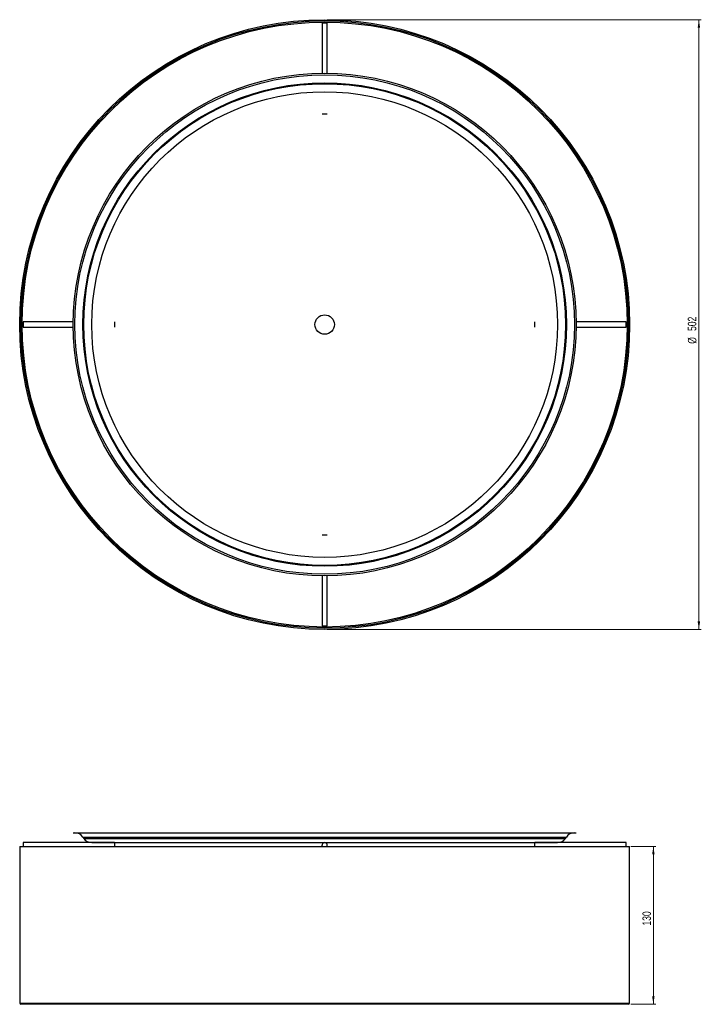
# Model space of a CAD drawing. Header units: millimetres. Extents: x 588 to 868, y 333 to 738.
import ezdxf

# ---------------------------------------------------------------- set-up
doc = ezdxf.new("R2010")
doc.units = ezdxf.units.MM
doc.styles.add('SLDTEXTSTYLE0', font='TXT', dxfattribs={"width": 0.75})
doc.dimstyles.new('SLDDIMSTYLE0', dxfattribs={"dimtxt": 3.5, "dimasz": 3.302, "dimexe": 0, "dimexo": 0.0625, "dimgap": 0.875, "dimtad": 1, "dimdec": 0, "dimlfac": 2, "dimrnd": 1e-09, "dimzin": 12, "dimdsep": 46, "dimtxsty": 'SLDTEXTSTYLE0', "dimsah": 1, "dimcen": 0.09, "dimadec": 0, "dimazin": 3, "dimtfac": 1, "dimtdec": 0, "dimtofl": 0, "dimtmove": 0, "dimatfit": 3, "dimfxl": 0, "dimfrac": 2, "dimtolj": 1, "dimtzin": 12, "dimarcsym": 0})

# ---------------------------------------------------------------- blocks, each defined once
blk = doc.blocks.new('_D')
at = {"color": 7, "linetype": 'Continuous', "lineweight": 0}
for p, q in [((839.45, 397.54), (849.74, 397.54)), ((848.74, 332.54), (848.74, 397.54)), ((839.45, 332.54), (849.74, 332.54))]:
    blk.add_line(p, q, dxfattribs=at)
at = {"color": 7, "linetype": 'Continuous', "lineweight": 18}
for points in [[(848.74, 397.54), (848.23, 394.24), (849.25, 394.24)], [(848.74, 332.54), (849.25, 335.85), (848.23, 335.85)]]:
    blk.add_solid(points, dxfattribs=at)
at = {"color": 7, "linetype": 'Continuous', "lineweight": 18, "insert": (844.23, 364.97), "char_height": 3.5, "attachment_point": 1, "rotation": 90, "style": 'SLDTEXTSTYLE0'}
blk.add_mtext('130', dxfattribs=at)
blk = doc.blocks.new('_D_1')
at = {"color": 7, "linetype": 'Continuous', "lineweight": 0}
for p, q in [((714.41, 737.99), (868.47, 737.99)), ((867.47, 737.99), (867.47, 486.91)), ((714.41, 486.91), (868.47, 486.91))]:
    blk.add_line(p, q, dxfattribs=at)
at = {"color": 7, "linetype": 'Continuous', "lineweight": 18}
for points in [[(867.47, 737.99), (866.97, 734.69), (867.98, 734.69)], [(867.47, 486.91), (867.98, 490.21), (866.97, 490.21)]]:
    blk.add_solid(points, dxfattribs=at)
at = {"color": 7, "linetype": 'Continuous', "lineweight": 18, "char_height": 3.5, "attachment_point": 1, "rotation": 90, "style": 'SLDTEXTSTYLE0'}
for s, insert in [('502', (862.91, 609.82)), ('%%c', (862.96, 604.54))]:
    blk.add_mtext(s, dxfattribs=dict(at, insert=insert))

msp = doc.modelspace()

# ---------------------------------------------------------------- linework, layer by layer
at = {"color": 7, "linetype": 'Continuous', "lineweight": 25}
for p, q in [((712.33, 736.52), (712.33, 715.94)), ((714.48, 736.52), (712.33, 736.52)), ((714.48, 715.94), (714.48, 736.52)), ((714.48, 699.02), (712.33, 699.02)), ((609.91, 613.52), (589.33, 613.52)), ((589.33, 613.52), (589.33, 611.37)), ((626.83, 613.52), (626.83, 611.37)), ((799.98, 611.37), (799.98, 613.52)), ((837.48, 613.52), (816.9, 613.52)), ((837.48, 611.37), (837.48, 613.52)), ((589.33, 611.37), (609.91, 611.37)), ((816.9, 611.37), (837.48, 611.37)), ((712.33, 525.87), (714.48, 525.87)), ((712.33, 508.95), (712.33, 488.37)), ((714.48, 488.37), (714.48, 508.95)), ((712.33, 488.37), (714.48, 488.37)), ((609.91, 403.14), (816.91, 403.14)), ((613.87, 401.41), (614.24, 400.87)), ((812.57, 400.87), (812.94, 401.41)), ((587.86, 397.54), (587.86, 333.04)), ((587.86, 397.54), (838.95, 397.54)), ((626.83, 399.12), (589.33, 399.12)), ((589.33, 399.12), (589.33, 397.54)), ((617.53, 399.14), (809.28, 399.14)), ((626.83, 399.12), (626.83, 397.54)), ((837.48, 399.12), (799.98, 399.12)), ((799.98, 398.04), (799.98, 399.12)), ((799.98, 397.54), (799.98, 398.04)), ((837.48, 398.04), (837.48, 399.12)), ((837.48, 397.54), (837.48, 398.04)), ((838.95, 333.04), (838.95, 397.54)), ((838.45, 332.54), (588.36, 332.54))]:
    msp.add_line(p, q, dxfattribs=at)
at = {"color": 8, "linetype": 'Continuous', "lineweight": 25}
for p, q in [((613.87, 401.41), (812.94, 401.41)), ((614.24, 400.87), (812.57, 400.87)), ((587.86, 333.04), (838.95, 333.04))]:
    msp.add_line(p, q, dxfattribs=at)
at = {"color": 7, "linetype": 'Continuous', "lineweight": 25, "flags": 128}
msp.add_lwpolyline([(712.45, 397.54), (712.41, 397.63), (712.33, 398.04)], dxfattribs=at)
at = {"color": 7, "linetype": 'Continuous', "lineweight": 25}
for radius in [125.54, 125.04, 124.54, 103.5, 102.83, 99.53, 99.17, 95.87, 4]:
    msp.add_circle((713.41, 612.45), radius, dxfattribs=at)
for centre, radius, start, end in [((610.58, 399.14), 4, 34.4946, 90), ((816.24, 399.14), 4, 90, 145.5054), ((617.53, 403.14), 4, 214.4946, 270), ((713.41, 398.04), 1.08, 332.2823, 180), ((809.28, 403.14), 4, 270, 325.5054), ((588.36, 333.04), 0.5, 180, 270), ((838.45, 333.04), 0.5, 270, 0)]:
    msp.add_arc(centre, radius, start, end, dxfattribs=at)

# ---------------------------------------------------------------- dimensions: what is measured, and where the dimension line sits
at = {"color": 7, "linetype": 'Continuous', "lineweight": 18}
dim = msp.add_linear_dim(base=(867.47, 486.91), p1=(713.41, 737.99), p2=(713.41, 486.91), angle=90, text='%%c<>', dimstyle='SLDDIMSTYLE0', dxfattribs=at)
dim.commit()
dim.dimension.update_dxf_attribs({"geometry": '_D_1', "text_midpoint": (867.47, 611.06), "dimtype": 160})
dim = msp.add_linear_dim(base=(848.74, 397.54), p1=(838.45, 332.54), p2=(838.45, 397.54), angle=90, dimstyle='SLDDIMSTYLE0', dxfattribs=at)
dim.commit()
dim.dimension.update_dxf_attribs({"geometry": '_D', "text_midpoint": (848.74, 368.85), "dimtype": 160})

doc.saveas('drawing.dxf')
